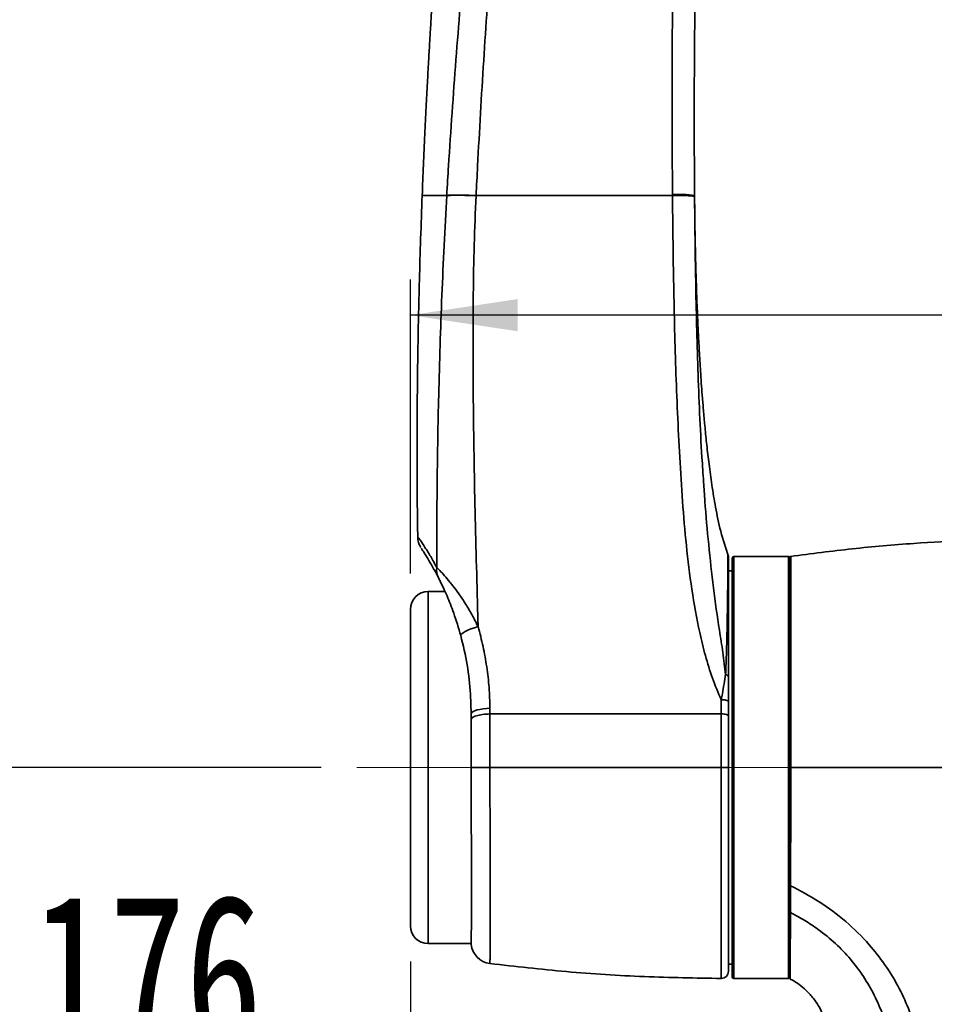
# Model space of a CAD drawing. Header units: millimetres. Extents: x 0 to 297, y 0 to 209.
# Tile 11 of 42: x 56 to 81, y 62 to 90. Entities that reach past the tile are written whole.
import ezdxf

# ---------------------------------------------------------------- set-up
doc = ezdxf.new("R2010")
doc.units = ezdxf.units.MM
doc.linetypes.add('CENTERX2', pattern=[20.32, 12.7, -2.54, 2.54, -2.54])
doc.layers.add('图层0', color=7, linetype='Continuous')
doc.styles.add('SLDTEXTSTYLE1', font='TXT', dxfattribs={"width": 0.7, "bigfont": 'bigfont'})
doc.styles.add('SLDTEXTSTYLE2', font='TXT', dxfattribs={"width": 0.7})
doc.dimstyles.new('SLDDIMSTYLE0', dxfattribs={"dimtxt": 4.5, "dimasz": 3, "dimexe": 0, "dimexo": 0.0625, "dimgap": 1.125, "dimtad": 2, "dimlfac": 10, "dimrnd": 1e-09, "dimzin": 12, "dimdsep": 46, "dimtxsty": 'SLDTEXTSTYLE2', "dimsah": 1, "dimcen": 0.09, "dimadec": 0, "dimazin": 3, "dimtfac": 1, "dimtofl": 0, "dimtmove": 0, "dimatfit": 3, "dimfxl": 0, "dimfrac": 2, "dimtolj": 1, "dimtzin": 12, "dimarcsym": 0})
doc.dimstyles.new('SLDDIMSTYLE12', dxfattribs={"dimtxt": 4.5, "dimasz": 3, "dimexe": 0, "dimexo": 0.0625, "dimgap": 1.125, "dimtad": 0, "dimtih": 1, "dimtoh": 1, "dimlfac": 2.5, "dimrnd": 1e-09, "dimzin": 12, "dimdsep": 46, "dimtxsty": 'SLDTEXTSTYLE2', "dimblk1": 'NONE', "dimblk2": 'NONE', "dimsah": 1, "dimcen": 0, "dimadec": 0, "dimazin": 3, "dimtfac": 1, "dimtmove": 0, "dimatfit": 3, "dimldrblk": 'NONE', "dimfxl": 0, "dimfrac": 2, "dimtolj": 1, "dimtzin": 12, "dimarcsym": 0})
doc.dimstyles.new('SLDDIMSTYLE7', dxfattribs={"dimtxt": 3.5, "dimasz": 3, "dimexe": 0, "dimexo": 0.0625, "dimgap": 0.875, "dimtad": 0, "dimtih": 1, "dimtoh": 1, "dimlfac": 3, "dimrnd": 1e-09, "dimzin": 12, "dimdsep": 46, "dimtxsty": 'SLDTEXTSTYLE2', "dimblk1": 'NONE', "dimblk2": 'NONE', "dimsah": 1, "dimcen": 0, "dimadec": 0, "dimazin": 3, "dimtol": 1, "dimtp": 0.03, "dimtm": -0.01, "dimtfac": 1, "dimtmove": 0, "dimatfit": 3, "dimldrblk": 'NONE', "dimfxl": 0, "dimfrac": 2, "dimtolj": 1, "dimarcsym": 0})
doc.dimstyles.new('SLDDIMSTYLE8', dxfattribs={"dimtxt": 3.5, "dimasz": 3, "dimexe": 0, "dimexo": 0.0625, "dimgap": 0.875, "dimtad": 0, "dimtih": 1, "dimtoh": 1, "dimlfac": 3, "dimrnd": 1e-09, "dimzin": 12, "dimdsep": 46, "dimtxsty": 'SLDTEXTSTYLE2', "dimblk1": 'NONE', "dimblk2": 'NONE', "dimsah": 1, "dimcen": 0, "dimadec": 0, "dimazin": 3, "dimtfac": 1, "dimtmove": 0, "dimatfit": 3, "dimldrblk": 'NONE', "dimfxl": 0, "dimfrac": 2, "dimtolj": 1, "dimtzin": 12, "dimarcsym": 0})

# ---------------------------------------------------------------- blocks, each defined once
blk = doc.blocks.new('_D_2')
at = {"layer": '图层0'}
for p, q in [((66.561, 74.351), (66.561, 82.579)), ((92.304, 65.224), (92.304, 82.579)), ((92.304, 81.579), (66.561, 81.579)), ((92.304, 81.579), (103.122, 81.579))]:
    blk.add_line(p, q, dxfattribs=at)
for points in [[(66.561, 81.579), (69.561, 81.129), (69.561, 82.029)], [(92.304, 81.579), (89.304, 82.029), (89.304, 81.129)]]:
    blk.add_solid(points, dxfattribs=at)
at = {"layer": '图层0', "insert": (95.266, 87.38), "char_height": 4.5, "attachment_point": 1, "style": 'SLDTEXTSTYLE2'}
blk.add_mtext('258', dxfattribs=at)
blk = doc.blocks.new('_D_5')
at = {"layer": '图层0'}
for p, q in [((66.411, 114.426), (49.561, 114.426)), ((50.561, 114.426), (50.561, 68.926)), ((64.061, 68.926), (49.561, 68.926))]:
    blk.add_line(p, q, dxfattribs=at)
for points in [[(50.561, 114.426), (50.111, 111.426), (51.011, 111.426)], [(50.561, 68.926), (51.011, 71.926), (50.111, 71.926)]]:
    blk.add_solid(points, dxfattribs=at)
at = {"layer": '图层0', "insert": (44.76, 87.748), "char_height": 4.5, "attachment_point": 1, "rotation": 90, "style": 'SLDTEXTSTYLE2'}
blk.add_mtext('455', dxfattribs=at)
blk = doc.blocks.new('_D_6')
at = {"layer": '图层0'}
for p, q in [((64.061, 68.926), (49.561, 68.926)), ((50.561, 68.926), (50.561, 46.926)), ((75.411, 46.926), (49.561, 46.926))]:
    blk.add_line(p, q, dxfattribs=at)
for points in [[(50.561, 68.926), (50.111, 65.926), (51.011, 65.926)], [(50.561, 46.926), (51.011, 49.926), (50.111, 49.926)]]:
    blk.add_solid(points, dxfattribs=at)
at = {"layer": '图层0', "insert": (44.76, 53.998), "char_height": 4.5, "attachment_point": 1, "rotation": 90, "style": 'SLDTEXTSTYLE2'}
blk.add_mtext('220', dxfattribs=at)
blk = doc.blocks.new('_D_7')
at = {"layer": '图层0'}
for p, q in [((66.561, 63.501), (66.561, 58.582)), ((66.561, 59.582), (55.984, 59.582)), ((84.161, 59.582), (66.561, 59.582))]:
    blk.add_line(p, q, dxfattribs=at)
for points in [[(66.561, 59.582), (69.561, 59.132), (69.561, 60.032)], [(84.161, 59.582), (81.161, 60.032), (81.161, 59.132)]]:
    blk.add_solid(points, dxfattribs=at)
at = {"layer": '图层0', "insert": (55.984, 65.383), "char_height": 4.5, "attachment_point": 1, "style": 'SLDTEXTSTYLE2'}
blk.add_mtext('176', dxfattribs=at)
blk = doc.blocks.new('_D_8')
at = {"layer": '图层0'}
for p, q in [((68.911, 109.951), (68.911, 105.443)), ((68.911, 106.443), (53.365, 106.443)), ((68.911, 106.443), (84.161, 106.443))]:
    blk.add_line(p, q, dxfattribs=at)
for points in [[(68.911, 106.443), (71.911, 105.993), (71.911, 106.893)], [(84.161, 106.443), (81.161, 106.893), (81.161, 105.993)]]:
    blk.add_solid(points, dxfattribs=at)
at = {"layer": '图层0', "insert": (53.365, 112.244), "char_height": 4.5, "attachment_point": 1, "style": 'SLDTEXTSTYLE2'}
blk.add_mtext('152.5', dxfattribs=at)
blk = doc.blocks.new('_D_10')
at = {"layer": '图层0'}
for p, q in [((81.004, 182.326), (41.517, 182.326)), ((42.517, 182.326), (42.517, 46.926)), ((75.411, 46.926), (41.517, 46.926))]:
    blk.add_line(p, q, dxfattribs=at)
for start, end in [(63.4349, 116.5651), (243.4349, 296.5651)]:
    blk.add_arc((39.898, 114.626), 5.856, start, end, dxfattribs=at)
for points in [[(42.517, 182.326), (42.067, 179.326), (42.967, 179.326)], [(42.517, 46.926), (42.967, 49.926), (42.067, 49.926)]]:
    blk.add_solid(points, dxfattribs=at)
at = {"layer": '图层0', "insert": (36.716, 109.389), "char_height": 4.5, "attachment_point": 1, "rotation": 90, "style": 'SLDTEXTSTYLE2'}
blk.add_mtext('1354', dxfattribs=at)
blk = doc.blocks.new('SW_SYMBOL_HOLE_DEPTH')
at = {"layer": '图层0', "color": 0}
for p, q in [((0, 875), (800, 875)), ((400, 875), (400, 75)), ((100, 555), (400, 75)), ((700, 555), (400, 75))]:
    blk.add_line(p, q, dxfattribs=at)
blk = doc.blocks.new('_D_22')
at = {"layer": '图层0'}
blk.add_line((190.522, 127.2), (169.468, 127.2), dxfattribs=at)
at = {"layer": '图层0', "xscale": 0.004072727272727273, "yscale": 0.004072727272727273, "zscale": 0.004072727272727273}
blk.add_blockref('SW_SYMBOL_HOLE_DEPTH', (183.231, 127.487), dxfattribs=at)
at = {"layer": '图层0', "attachment_point": 1, "style": 'SLDTEXTSTYLE2'}
for s, insert, char_height in [('0.03', (178.575, 132.352), 2), ('+', (177.412, 132.352), 2), ('%%c', (169.468, 131.712), 3.5), ('4', (173.338, 131.712), 3.5), ('6', (186.897, 131.712), 3.5), ('0.01', (178.575, 130.024), 2), ('+', (177.412, 130.024), 2)]:
    blk.add_mtext(s, dxfattribs=dict(at, insert=insert, char_height=char_height))
blk = doc.blocks.new('_None')
blk = doc.blocks.new('_D_23')
at = {"layer": '图层0'}
blk.add_line((232.317, 127.552), (258.142, 127.552), dxfattribs=at)
at = {"layer": '图层0', "char_height": 3.5, "attachment_point": 1}
for s, insert, style in [('贯穿', (249.927, 131.061), 'SLDTEXTSTYLE1'), ('6-', (233.904, 131.061), 'SLDTEXTSTYLE2'), ('%%c', (237.978, 131.061), 'SLDTEXTSTYLE2'), ('6.6', (241.848, 131.061), 'SLDTEXTSTYLE2'), ('圆周均布', (237.876, 126.988), 'SLDTEXTSTYLE1')]:
    blk.add_mtext(s, dxfattribs=dict(at, insert=insert, style=style))
blk = doc.blocks.new('_D_27')
at = {"layer": '图层0'}
blk.add_line((167.73, 95.583), (145.455, 95.583), dxfattribs=at)
at = {"layer": '图层0', "char_height": 4.5, "attachment_point": 1, "style": 'SLDTEXTSTYLE2'}
for s, insert in [('PCD', (145.455, 101.383)), ('%%c', (155.93, 101.383)), ('50', (160.905, 101.383))]:
    blk.add_mtext(s, dxfattribs=dict(at, insert=insert))

msp = doc.modelspace()

# ---------------------------------------------------------------- linework, layer by layer
at = {"color": 7, "linetype": 'Continuous', "lineweight": 35}
for p, q in [((67.576926, 84.926152), (67.577182, 84.930413)), ((68.398518, 84.926152), (68.398299, 84.921732)), ((73.893964, 84.926152), (73.893715, 84.953342)), ((74.511701, 84.926152), (74.511913, 84.898991)), ((75.560688, 63.076152), (75.560688, 74.776152)), ((77.140689, 74.826152), (75.610688, 74.826152)), ((77.160689, 74.806152), (77.160689, 63.046152)), ((75.560688, 74.426152), (75.460688, 74.426152)), ((67.52825, 73.851152), (67.060688, 73.851152)), ((66.560688, 68.926152), (66.560688, 73.351152)), ((68.242613, 70.976419), (68.263548, 70.441492)), ((75.460688, 70.780237), (75.460688, 70.375289)), ((68.263548, 70.441492), (68.263979, 70.28309)), ((66.560688, 64.501152), (66.560688, 68.926152)), ((68.786014, 68.926152), (68.786013, 68.926152)), ((75.25994, 68.926152), (75.460688, 68.926177)), ((67.060688, 64.001152), (68.261847, 64.00115)), ((75.460688, 63.426152), (75.560688, 63.426152)), ((75.610688, 63.026152), (77.140689, 63.026152))]:
    msp.add_line(p, q, dxfattribs=at)
at = {"color": 8, "linetype": 'Continuous', "lineweight": 35}
for p, q in [((75.610688, 74.826152), (75.610688, 63.026152)), ((77.140689, 63.026152), (77.140689, 74.826152)), ((67.060688, 73.851152), (67.060688, 68.926152)), ((67.060688, 68.926152), (67.060688, 64.001152))]:
    msp.add_line(p, q, dxfattribs=at)
at = {"color": 7, "linetype": 'Continuous', "lineweight": 35, "flags": 128}
for points in [[(68.454074, 72.869129), (68.351798, 72.836959), (68.25607, 72.802647), (68.170069, 72.767331), (68.096653, 72.732184), (68.03826, 72.698375), (67.996829, 72.667026), (67.973736, 72.639178), (67.969749, 72.615757)], [(68.785389, 70.582207), (68.686679, 70.57669), (68.592894, 70.566914), (68.506685, 70.553155), (68.430494, 70.535802), (68.366475, 70.515347), (68.316439, 70.492368), (68.281804, 70.467515), (68.263548, 70.441492)]]:
    msp.add_lwpolyline(points, dxfattribs=at)
at = {"color": 7, "linetype": 'Continuous', "lineweight": 35}
for centre, radius, start, end in [((74.073705, 82.007668), 2.951167, 81.4649483, 93.4965934), ((75.260689, 74.78915), 0.199999, 359.9884612, 19.3013194), ((75.610688, 74.776152), 0.05, 90, 180), ((77.140689, 74.806152), 0.02, 0, 90), ((67.788156, 74.456813), 0.494951, 172.6387382, 206.772696), ((67.060688, 73.351152), 0.5, 90, 180), ((75.371467, 71.431498), 0.093823, 18.0187101, 84.9079929), ((75.308155, 70.533362), 0.290196, 58.2899646, 99.6310821), ((67.060688, 64.501152), 0.5, 180, 270), ((68.860688, 64.038434), 0.6, 185.8305494, 262.783458), ((75.260688, 63.226526), 0.2, 269.8451324, 0.0000152), ((75.610688, 63.076152), 0.05, 180, 270), ((77.140689, 63.046152), 0.02, 270, 0), ((77.210689, 63.056671), 0.05, 179.9996581, 240.8113191)]:
    msp.add_arc(centre, radius, start, end, dxfattribs=at)
for points, knots in [([(67.798858, 98.426095), (67.769006, 98.098796), (67.699404, 97.335678), (67.599953, 96.17818), (67.50238, 94.99436), (67.418477, 93.924856), (67.346128, 92.95854), (67.292776, 92.211912), (67.254751, 91.66098), (67.229261, 91.283365), (67.205939, 90.930352), (67.184718, 90.602395), (67.164355, 90.281387), (67.144075, 89.955008), (67.121714, 89.586898), (67.096398, 89.158777), (67.067124, 88.646469), (67.034454, 88.049731), (66.999043, 87.36827), (66.961782, 86.601736), (66.924504, 85.778279), (66.901904, 85.210203), (66.890603, 84.926144)], [0, 0, 0, 0, 0.072861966, 0.16988275, 0.257557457, 0.336200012, 0.407715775, 0.472385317, 0.502146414, 0.530145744, 0.556291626, 0.58057873, 0.603004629, 0.627600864, 0.653075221, 0.684763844, 0.722679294, 0.766837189, 0.817256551, 0.873960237, 0.936975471, 1, 1, 1, 1]), ([(67.577183, 84.930413), (67.594019, 85.207036), (67.670928, 86.47068), (67.829999, 88.721156), (68.122409, 92.284014), (68.414038, 95.518477), (68.609642, 97.767132), (68.666969, 98.426152)], [0, 0, 0, 0, 0.061459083, 0.280751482, 0.500047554, 0.853477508, 1, 1, 1, 1]), ([(69.289146, 98.426153), (69.289146, 98.426151), (69.246622, 97.75351), (69.085748, 95.492887), (68.848927, 92.250838), (68.606908, 88.699118), (68.475544, 86.459135), (68.41219, 85.20153), (68.398518, 84.926154), (68.398518, 84.926152)], [0, 0, 0, 0, 0.000000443, 0.149343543, 0.502164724, 0.720480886, 0.93879411, 0.999999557, 1, 1, 1, 1]), ([(73.893715, 84.953342), (73.887837, 86.020844), (73.875486, 88.263728), (73.908614, 91.683828), (73.978108, 95.107523), (74.051165, 97.354992), (74.092089, 98.42615), (74.092089, 98.426152)], [0, 0, 0, 0, 0.237809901, 0.499652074, 0.761490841, 0.999999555, 1, 1, 1, 1]), ([(74.715412, 98.39518), (74.678729, 97.323962), (74.601782, 95.07688), (74.533085, 91.65379), (74.49943, 88.235066), (74.503399, 85.992887), (74.511701, 84.926154), (74.511701, 84.926152)], [0, 0, 0, 0, 0.238562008, 0.500428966, 0.76225393, 0.999999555, 1, 1, 1, 1]), ([(66.890624, 84.926143), (66.875584, 84.523642), (66.846089, 83.734326), (66.812473, 82.596377), (66.78713, 81.550937), (66.769671, 80.620808), (66.758312, 79.805982), (66.751594, 79.106448), (66.74835, 78.552708), (66.747082, 78.129948), (66.746786, 77.815348), (66.747019, 77.51796), (66.747865, 77.187355), (66.750127, 76.725471), (66.754939, 76.113474), (66.761558, 75.636919), (66.765151, 75.378218)], [0, 0, 0, 0, 0.126529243, 0.248127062, 0.357626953, 0.455037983, 0.540367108, 0.613619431, 0.674798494, 0.714321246, 0.746425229, 0.773626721, 0.807742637, 0.850281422, 0.918724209, 1, 1, 1, 1]), ([(66.890427, 84.926152), (66.902595, 84.926152), (66.926933, 84.926153), (67.10342, 84.926151), (67.323991, 84.926151), (67.492621, 84.926152), (67.576937, 84.926152)], [0, 0, 0, 0, 0.301678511, 0.60341675, 0.801705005, 1, 1, 1, 1]), ([(67.297284, 74.520228), (67.299311, 75.321898), (67.303367, 76.925867), (67.349861, 79.464956), (67.432102, 82.133242), (67.528663, 83.995102), (67.57695, 84.926151)], [0, 0, 0, 0, 0.231486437, 0.463155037, 0.731543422, 1, 1, 1, 1]), ([(67.576926, 84.926152), (67.624149, 84.928249), (67.718596, 84.932442), (67.915036, 84.93321), (68.141289, 84.93017), (68.312629, 84.924544), (68.398299, 84.921732)], [0, 0, 0, 0, 0.2499995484, 0.4999993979, 0.7499995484, 1, 1, 1, 1]), ([(68.398304, 84.921731), (68.378926, 84.462048), (68.340168, 83.542662), (68.311764, 81.702788), (68.312683, 79.282345), (68.352464, 76.804271), (68.403924, 74.729846), (68.435176, 73.591345), (68.451373, 72.972368), (68.454074, 72.869129)], [0, 0, 0, 0, 0.114079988, 0.228164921, 0.456596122, 0.715207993, 0.844652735, 0.974089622, 1, 1, 1, 1]), ([(73.893964, 84.926152), (73.43462, 84.926152), (72.51644, 84.926152), (71.137327, 84.926152), (69.759148, 84.926152), (68.852238, 84.926152), (68.398518, 84.926152)], [0, 0, 0, 0, 0.2468087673, 0.4933450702, 0.7465249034, 1, 1, 1, 1]), ([(75.259604, 70.819468), (75.173424, 71.020319), (75.000847, 71.422527), (74.809973, 72.054974), (74.609977, 72.88204), (74.425845, 73.909342), (74.274216, 75.136253), (74.171338, 76.370136), (74.068464, 78.019433), (73.977933, 80.084848), (73.922222, 82.525508), (73.901193, 84.139643), (73.893964, 84.92615), (73.893964, 84.926152)], [0, 0, 0, 0, 0.04649655, 0.093110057, 0.139697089, 0.226421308, 0.313253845, 0.400194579, 0.487066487, 0.660928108, 0.834804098, 0.999999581, 1, 1, 1, 1]), ([(74.511913, 84.898991), (74.520324, 84.113877), (74.537578, 82.503184), (74.601319, 80.068913), (74.676321, 78.190153), (74.749316, 77.138929), (74.765292, 76.908846)], [0, 0, 0, 0, 0.294326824, 0.603823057, 0.913287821, 1, 1, 1, 1]), ([(75.460688, 74.826206), (75.383476, 75.061356), (75.234797, 75.514155), (75.100607, 76.190144), (74.996123, 76.817704), (74.916679, 77.399047), (74.854416, 77.932934), (74.805188, 78.418971), (74.765434, 78.856771), (74.724243, 79.356215), (74.684434, 79.906204), (74.64776, 80.500204), (74.619665, 81.026673), (74.593923, 81.578375), (74.569628, 82.18847), (74.548101, 82.857466), (74.536105, 83.336357), (74.529876, 83.631361), (74.527586, 83.746408), (74.525559, 83.854112), (74.523487, 83.970189), (74.521517, 84.087685), (74.519725, 84.201359), (74.518097, 84.311284), (74.516722, 84.411542), (74.515605, 84.500653), (74.514745, 84.577191), (74.514103, 84.640878), (74.513789, 84.675744), (74.513641, 84.69208)], [0, 0, 0, 0, 0.054553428, 0.105046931, 0.151826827, 0.194983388, 0.234547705, 0.270532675, 0.302943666, 0.331786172, 0.381576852, 0.425374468, 0.463380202, 0.49793805, 0.547039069, 0.597894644, 0.644966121, 0.653318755, 0.662094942, 0.672073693, 0.683779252, 0.702600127, 0.725497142, 0.752726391, 0.791356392, 0.836682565, 0.888842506, 0.947918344, 1, 1, 1, 1]), ([(66.765701, 75.377808), (66.767149, 75.350804), (66.769955, 75.298507), (66.786572, 75.226445), (66.807551, 75.16591), (66.828095, 75.121239), (66.843442, 75.093203), (66.849559, 75.083058), (66.850561, 75.081397)], [0, 0, 0, 0, 0.258556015, 0.500728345, 0.706225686, 0.868823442, 0.978519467, 1, 1, 1, 1]), ([(77.203732, 74.832219), (77.777058, 74.906969), (78.923446, 75.056434), (80.575678, 75.197472), (82.15504, 75.288088), (83.158772, 75.306739), (83.660726, 75.316067)], [0, 0, 0, 0, 0.267672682, 0.535222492, 0.767571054, 1, 1, 1, 1]), ([(67.346263, 74.233861), (67.294364, 74.332547), (67.190604, 74.529846), (67.040542, 74.784271), (66.925324, 74.967384), (66.867268, 75.05483), (66.868956, 75.052504), (66.869396, 75.051897)], [0, 0, 0, 0, 0.23436789, 0.468562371, 0.694662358, 0.920369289, 1, 1, 1, 1]), ([(75.460688, 74.788587), (75.460688, 74.788767), (75.460688, 74.80695), (75.460688, 74.739649), (75.460688, 74.577744), (75.460688, 74.291638), (75.460688, 73.904202), (75.460688, 73.419491), (75.460688, 72.844444), (75.460688, 72.194412), (75.460688, 71.705243), (75.460688, 71.46052)], [0, 0, 0, 0, 0.001247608, 0.125615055, 0.250423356, 0.375305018, 0.499736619, 0.62496361, 0.74924975, 0.874553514, 1, 1, 1, 1]), ([(77.203732, 74.832219), (77.203732, 74.832219), (77.203732, 74.832219), (77.203892, 74.808129), (77.204331, 74.70918), (77.204732, 74.566839), (77.20504, 74.398443), (77.205238, 74.189208), (77.205321, 73.942067), (77.205293, 73.661778), (77.205193, 73.348706), (77.205058, 73.000801), (77.204949, 72.623552), (77.20492, 72.223551), (77.204893, 71.800642), (77.204822, 71.353027), (77.204755, 70.993178), (77.20467, 70.595087), (77.204568, 70.153002), (77.204417, 69.545927), (77.20432, 69.1335), (77.204271, 68.926152)], [0, 0, 0, 0, 0.000000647, 0.069900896, 0.140665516, 0.193628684, 0.24659234, 0.301092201, 0.355592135, 0.40852378, 0.461454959, 0.515922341, 0.570389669, 0.623324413, 0.676259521, 0.730733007, 0.785206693, 0.801475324, 0.866629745, 0.932948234, 1, 1, 1, 1]), ([(67.297284, 74.520228), (67.324294, 74.494694), (67.379511, 74.442494), (67.512812, 74.297723), (67.637587, 74.150839), (67.772835, 73.980905), (67.915633, 73.789276), (68.098644, 73.517403), (68.282811, 73.211677), (68.396976, 72.983331), (68.454074, 72.869129)], [0, 0, 0, 0, 0.1177552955, 0.2407279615, 0.3640400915, 0.4218380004, 0.5550201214, 0.6883321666, 0.8441254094, 1, 1, 1, 1]), ([(67.969749, 72.615757), (67.906886, 72.828762), (67.793307, 73.213616), (67.616168, 73.657056), (67.484714, 73.951381), (67.398208, 74.131368), (67.361257, 74.204277), (67.346263, 74.233861)], [0, 0, 0, 0, 0.342478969, 0.618783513, 0.761427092, 0.903194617, 1, 1, 1, 1]), ([(68.454074, 72.869129), (68.503232, 72.683196), (68.601548, 72.311337), (68.701813, 71.740293), (68.769906, 71.162139), (68.780228, 70.775504), (68.785389, 70.582207)], [0, 0, 0, 0, 0.2477678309, 0.4955279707, 0.7477903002, 1, 1, 1, 1]), ([(68.242613, 70.976419), (68.217772, 71.25094), (68.167849, 71.802661), (68.035996, 72.343848), (67.969749, 72.615757)], [0, 0, 0, 0, 0.497571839, 1, 1, 1, 1]), ([(75.259604, 70.819468), (75.269794, 70.877176), (75.296405, 71.027867), (75.337379, 71.267056), (75.365589, 71.438582), (75.379794, 71.52495)], [0, 0, 0, 0, 0.235549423, 0.615076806, 1, 1, 1, 1]), ([(75.460688, 71.46052), (75.460688, 71.349971), (75.460688, 71.128725), (75.460688, 70.896452), (75.460688, 70.780237)], [0, 0, 0, 0, 0.4996667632, 1, 1, 1, 1]), ([(75.259937, 70.426152), (75.259937, 70.426154), (75.259919, 70.556212), (75.259761, 70.687841), (75.259604, 70.819468)], [0, 0, 0, 0, 0.000014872, 1, 1, 1, 1]), ([(68.785389, 70.582207), (68.785626, 70.530168), (68.785863, 70.478128), (68.786009, 70.426154), (68.786009, 70.426152)], [0, 0, 0, 0, 0.999962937, 1, 1, 1, 1]), ([(68.263979, 70.28309), (68.263898, 70.08837), (68.263734, 69.695981), (68.264024, 69.237259), (68.263946, 68.979214), (68.263929, 68.924535)], [0, 0, 0, 0, 0.437047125, 0.8807111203, 1, 1, 1, 1]), ([(68.786009, 70.426152), (68.715162, 70.421703), (68.573467, 70.412804), (68.40179, 70.374956), (68.295433, 70.32943), (68.273218, 70.296702), (68.263979, 70.28309)], [0, 0, 0, 0, 0.269392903, 0.538785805, 0.808178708, 1, 1, 1, 1]), ([(68.786009, 70.426152), (68.786009, 70.42615), (68.786281, 70.271347), (68.785443, 69.957075), (68.785564, 69.476912), (68.785685, 69.131287), (68.785976, 68.948229), (68.786014, 68.926154), (68.786014, 68.926152)], [0, 0, 0, 0, 0.00000395, 0.317392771, 0.638463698, 0.956405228, 0.99999605, 1, 1, 1, 1]), ([(68.786009, 70.426152), (69.672646, 70.426152), (71.19097, 70.426152), (73.352312, 70.426152), (74.623973, 70.426152), (75.259937, 70.426152)], [0, 0, 0, 0, 0.412335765, 0.70610636, 1, 1, 1, 1]), ([(75.25994, 68.926152), (75.25994, 68.926154), (75.259957, 69.063738), (75.259987, 69.339024), (75.259994, 69.841902), (75.259952, 70.203526), (75.259937, 70.42615), (75.259937, 70.426152)], [0, 0, 0, 0, 0.000003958, 0.272248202, 0.544501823, 0.999996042, 1, 1, 1, 1]), ([(75.460688, 70.375289), (75.460688, 70.136863), (75.460688, 69.659858), (75.460688, 69.170789), (75.460688, 68.926177)], [0, 0, 0, 0, 0.4998415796, 1, 1, 1, 1]), ([(68.263929, 68.924535), (68.277085, 68.92473), (68.30369, 68.925126), (68.423147, 68.925632), (68.587456, 68.926014), (68.719827, 68.926106), (68.786013, 68.926152)], [0, 0, 0, 0, 0.245878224, 0.497252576, 0.748626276, 1, 1, 1, 1]), ([(68.263929, 68.924535), (68.263966, 68.738087), (68.26404, 68.365193), (68.264529, 67.814012), (68.265166, 67.277706), (68.265853, 66.763186), (68.266469, 66.275546), (68.266874, 65.822196), (68.267021, 65.407681), (68.26688, 65.037006), (68.266428, 64.716615), (68.265808, 64.448928), (68.265124, 64.236708), (68.264504, 64.086501), (68.26403, 63.992908), (68.263967, 63.982457), (68.263936, 63.977344)], [0, 0, 0, 0, 0.071930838, 0.143861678, 0.215364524, 0.287095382, 0.358598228, 0.430101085, 0.501831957, 0.573334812, 0.644836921, 0.716567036, 0.788069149, 0.859571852, 0.931302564, 1, 1, 1, 1]), ([(75.25994, 68.926152), (74.653938, 68.926152), (73.442188, 68.926152), (71.756816, 68.926152), (70.204279, 68.926152), (69.258802, 68.926152), (68.786014, 68.926152)], [0, 0, 0, 0, 0.280076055, 0.560035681, 0.779995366, 1, 1, 1, 1]), ([(75.460688, 68.926177), (75.460688, 68.67736), (75.460688, 68.180806), (75.460688, 67.44729), (75.460688, 66.738314), (75.460688, 66.067197), (75.460688, 65.445944), (75.460688, 64.884771), (75.460688, 64.392403), (75.460688, 63.976913), (75.460688, 63.645685), (75.460688, 63.406376), (75.460688, 63.254734), (75.460688, 63.236086), (75.460688, 63.226779)], [0, 0, 0, 0, 0.083405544, 0.166449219, 0.250220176, 0.333955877, 0.4169908, 0.500435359, 0.58382467, 0.666894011, 0.750546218, 0.833647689, 0.916976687, 1, 1, 1, 1]), ([(77.203899, 68.926152), (77.203798, 68.703961), (77.203595, 68.258869), (77.202834, 67.600109), (77.202033, 67.139462), (77.201239, 66.773884), (77.200479, 66.464998), (77.199205, 66.04518), (77.198079, 65.762982), (77.197516, 65.621883)], [0, 0, 0, 0, 0.190169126, 0.380946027, 0.571114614, 0.599623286, 0.71371887, 0.856859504, 1, 1, 1, 1]), ([(87.275418, 68.926152), (86.555855, 68.926152), (85.116751, 68.926152), (83.033566, 68.926152), (81.031979, 68.926152), (79.112968, 68.926152), (77.840393, 68.926152), (77.204106, 68.926152)], [0, 0, 0, 0, 0.214125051, 0.428243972, 0.618823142, 0.809411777, 1, 1, 1, 1]), ([(77.197424, 65.621698), (77.197424, 65.621696), (77.197004, 65.514575), (77.196229, 65.331824), (77.195186, 65.082473), (77.194671, 64.93944), (77.194465, 64.869554), (77.194465, 64.869552)], [0, 0, 0, 0, 0.00000623, 0.401986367, 0.70099355, 0.99999377, 1, 1, 1, 1]), ([(77.197424, 65.621698), (77.469424, 65.477908), (78.013477, 65.190302), (78.753683, 64.634154), (79.361377, 64.038076), (79.840723, 63.426521), (80.20997, 62.82774), (80.508683, 62.190673), (80.742158, 61.494644), (80.902966, 60.74566), (80.95569, 59.950421), (80.930822, 59.15585), (80.915534, 58.361117), (80.900257, 57.566334), (80.888499, 56.771494), (80.879701, 56.241618), (80.875301, 55.976679)], [0, 0, 0, 0, 0.0827699, 0.165556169, 0.248343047, 0.311371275, 0.374403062, 0.43743704, 0.50046134, 0.571799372, 0.643134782, 0.714507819, 0.785878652, 0.85725342, 0.928626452, 1, 1, 1, 1]), ([(80.122161, 55.977014), (80.128546, 56.244106), (80.141298, 56.777484), (80.15575, 57.576698), (80.168997, 58.374067), (80.178193, 59.16739), (80.190339, 59.94395), (80.127236, 60.689043), (79.992125, 61.371492), (79.798157, 61.99359), (79.551773, 62.560292), (79.247594, 63.087063), (78.883979, 63.572653), (78.459499, 64.015914), (78.024439, 64.370757), (77.598729, 64.655479), (77.330822, 64.797346), (77.194466, 64.869552)], [0, 0, 0, 0, 0.079927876, 0.159614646, 0.239140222, 0.318498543, 0.397001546, 0.47136541, 0.541725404, 0.604712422, 0.665961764, 0.726218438, 0.786280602, 0.847017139, 0.909359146, 0.95386654, 1, 1, 1, 1]), ([(68.785689, 63.443927), (69.498065, 63.362952), (70.935639, 63.199546), (73.096103, 63.060518), (74.542872, 63.038317), (75.259858, 63.027316)], [0, 0, 0, 0, 0.33132884, 0.668621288, 1, 1, 1, 1]), ([(77.185665, 63.011032), (77.201653, 63.003348), (77.290712, 62.960546), (77.445646, 62.856207), (77.652571, 62.686049), (77.83073, 62.488366), (77.970283, 62.285892), (78.091837, 62.059358), (78.199904, 61.771729), (78.270218, 61.384268), (78.25724, 60.915485), (78.261897, 60.349942), (78.260178, 59.672512), (78.260771, 58.880793), (78.260644, 57.974534), (78.260678, 56.993613), (78.260699, 56.314763), (78.260709, 55.976161)], [0, 0, 0, 0, 0.007149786, 0.039826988, 0.074911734, 0.115026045, 0.146618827, 0.173855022, 0.218554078, 0.269955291, 0.331467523, 0.407100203, 0.498122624, 0.604524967, 0.726311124, 0.863487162, 1, 1, 1, 1])]:
    msp.add_open_spline(points, degree=3, knots=knots, dxfattribs=at)
for points in [[(67.577183, 84.930413), (67.624406, 84.932523), (67.718853, 84.936743), (67.915284, 84.93755), (68.141525, 84.934551), (68.312854, 84.928952), (68.398518, 84.926152)], [(74.511913, 84.898991), (74.509579, 84.90111), (74.504909, 84.905348), (74.467843, 84.911211), (74.410323, 84.916413), (74.332467, 84.920725), (74.237958, 84.923989), (74.130427, 84.926042), (74.014139, 84.926919), (73.934022, 84.926408), (73.893964, 84.926152)], [(77.160689, 74.782705), (77.161311, 74.788675), (77.162554, 74.800613), (77.172228, 74.81614), (77.186259, 74.82788), (77.197908, 74.830773), (77.203732, 74.832219)], [(75.460688, 70.375289), (75.457667, 70.38197), (75.451625, 70.395332), (75.405164, 70.41217), (75.338781, 70.423922), (75.286218, 70.425409), (75.259937, 70.426152)], [(77.160689, 68.926141), (77.161321, 68.926142), (77.162583, 68.926144), (77.172399, 68.926148), (77.18662, 68.92615), (77.198387, 68.926151), (77.204271, 68.926151)], [(77.160689, 65.648676), (77.161204, 65.645648), (77.162233, 65.639592), (77.170319, 65.631516), (77.182183, 65.625046), (77.192405, 65.622898), (77.197516, 65.621823)], [(77.194466, 64.869552), (77.189724, 64.871003), (77.180241, 64.873905), (77.169419, 64.88176), (77.162084, 64.89132), (77.161154, 64.898406), (77.160689, 64.901949)]]:
    msp.add_open_spline(points, degree=3, dxfattribs=at)
at = {"color": 8, "linetype": 'Continuous', "lineweight": 35}
for points, knots in [([(74.765292, 76.908846), (74.776715, 76.732204), (74.814474, 76.14828), (74.90395, 75.161348), (75.036823, 73.954166), (75.176421, 72.947221), (75.307578, 72.142002), (75.355722, 71.730635), (75.379794, 71.52495)], [0, 0, 0, 0, 0.0964071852, 0.3186927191, 0.540640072, 0.76223772, 0.8811179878, 1, 1, 1, 1]), ([(66.767021, 75.378242), (66.76759, 75.377446), (66.769574, 75.374668), (66.831324, 75.289441), (66.961888, 75.097102), (67.127922, 74.83234), (67.240749, 74.624416), (67.297284, 74.520228)], [0, 0, 0, 0, 0.090396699, 0.315468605, 0.545285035, 0.772150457, 1, 1, 1, 1]), ([(75.379794, 71.52495), (75.386838, 71.69132), (75.401, 72.025801), (75.413213, 72.466504), (75.422186, 72.857433), (75.428479, 73.201761), (75.433391, 73.521178), (75.43714, 73.810724), (75.440049, 74.066383), (75.442309, 74.289533), (75.44409, 74.479356), (75.445453, 74.633232), (75.446476, 74.749157), (75.447195, 74.824477), (75.447604, 74.860356), (75.447693, 74.85609), (75.447719, 74.854835)], [0, 0, 0, 0, 0.084371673, 0.169626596, 0.24080037, 0.311976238, 0.385048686, 0.458121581, 0.529574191, 0.601026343, 0.674365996, 0.747704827, 0.82069523, 0.893684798, 0.968697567, 1, 1, 1, 1]), ([(68.786013, 68.926152), (68.786013, 68.92615), (68.786013, 68.754178), (68.786332, 68.40834), (68.78743, 67.914573), (68.788815, 67.448417), (68.790277, 67.008944), (68.791711, 66.579419), (68.792974, 66.167657), (68.793937, 65.78011), (68.79456, 65.414953), (68.794779, 65.071253), (68.794584, 64.752628), (68.793972, 64.464488), (68.792998, 64.205964), (68.791712, 63.979847), (68.790077, 63.768465), (68.788202, 63.590548), (68.786742, 63.486002), (68.786045, 63.444123), (68.786087, 63.446916), (68.786101, 63.447834)], [0, 0, 0, 0, 0.000000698, 0.060056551, 0.120695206, 0.174052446, 0.227411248, 0.282350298, 0.337290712, 0.390476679, 0.443663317, 0.498332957, 0.553002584, 0.607354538, 0.66170576, 0.717663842, 0.773620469, 0.847843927, 0.923122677, 0.97473631, 1, 1, 1, 1]), ([(75.259885, 63.02844), (75.259888, 63.027983), (75.259975, 63.015515), (75.259693, 63.059448), (75.258995, 63.167952), (75.25808, 63.355834), (75.257154, 63.610522), (75.2564, 63.934189), (75.255896, 64.319823), (75.255709, 64.763487), (75.255919, 65.261792), (75.256447, 65.806921), (75.257222, 66.391413), (75.258164, 67.00911), (75.259075, 67.650984), (75.259674, 68.222051), (75.259914, 68.64848), (75.259933, 68.854026), (75.25994, 68.926152)], [0, 0, 0, 0, 0.002721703, 0.07434248, 0.145421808, 0.216727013, 0.287808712, 0.359169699, 0.430755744, 0.502117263, 0.573906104, 0.645923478, 0.71771162, 0.789531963, 0.861583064, 0.933401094, 0.976630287, 1, 1, 1, 1]), ([(77.194466, 64.869552), (77.194125, 64.757783), (77.193444, 64.534244), (77.19237, 64.23089), (77.191273, 63.953789), (77.190195, 63.706485), (77.189214, 63.493447), (77.188399, 63.314994), (77.187905, 63.174823), (77.187635, 63.077403), (77.187536, 63.02107), (77.187502, 63.016746), (77.187485, 63.01474)], [0, 0, 0, 0, 0.097773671, 0.195547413, 0.29592014, 0.396292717, 0.498334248, 0.600376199, 0.705392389, 0.810408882, 0.912064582, 1, 1, 1, 1])]:
    msp.add_open_spline(points, degree=3, knots=knots, dxfattribs=at)
at = {"layer": '图层0', "linetype": 'CENTERX2', "lineweight": 18, "ltscale": 2}
msp.add_line((65.060688, 68.926152), (79.140689, 68.926152), dxfattribs=at)

# ---------------------------------------------------------------- dimensions: what is measured, and where the dimension line sits
at = {"layer": '图层0'}
dim = msp.add_linear_dim(base=(42.516772, 46.926152), p1=(82.004053, 182.326152), p2=(76.410688, 46.926152), angle=90, text='(<>)', dimstyle='SLDDIMSTYLE0', dxfattribs=at)
dim.commit()
dim.dimension.update_dxf_attribs({"geometry": '_D_10', "text_midpoint": (42.516772, 114.626152), "dimtype": 160})
for p1, text, dimstyle, picture, middle in [((0.804226, 0.5785), '<>{\\fGDT;x}6', 'SLDDIMSTYLE7', '_D_22', (179.200983, 129.737283)), ((1.466959, 0.852814), '6-<> 贯穿\\P圆周均布', 'SLDDIMSTYLE8', '_D_23', (246.023408, 127.049437)), ((18.484527, 7.636642), 'PCD <>', 'SLDDIMSTYLE12', '_D_27', (155.798807, 98.701426))]:
    dim = msp.add_diameter_dim_2p(p1=p1, p2=(0, 0), text=text, dimstyle=dimstyle, dxfattribs=at)
    dim.commit()
    dim.dimension.update_dxf_attribs({"geometry": picture, "text_midpoint": middle, "dimtype": 163})
for base, p1, p2, picture, middle in [((50.560688, 68.926152), (67.410688, 114.426152), (65.060688, 68.926152), '_D_5', (50.560688, 91.676152)), ((50.560688, 46.926152), (65.060688, 68.926152), (76.410688, 46.926152), '_D_6', (50.560688, 57.926152))]:
    dim = msp.add_linear_dim(base=base, p1=p1, p2=p2, angle=90, dimstyle='SLDDIMSTYLE0', dxfattribs=at)
    dim.commit()
    dim.dimension.update_dxf_attribs({"geometry": picture, "text_midpoint": middle, "dimtype": 160})
for base, p1, p2, picture, middle in [((84.160688, 106.442889), (68.910688, 110.951152), (84.160688, 46.017508), '_D_8', (59.911668, 106.442889)), ((66.560688, 81.578999), (92.303787, 64.223514), (66.560688, 73.351152), '_D_2', (99.19369, 81.578999)), ((66.560688, 59.58195), (84.160688, 46.017508), (66.560688, 64.501152), '_D_7', (59.911668, 59.58195))]:
    dim = msp.add_linear_dim(base=base, p1=p1, p2=p2, dimstyle='SLDDIMSTYLE0', dxfattribs=at)
    dim.commit()
    dim.dimension.update_dxf_attribs({"geometry": picture, "text_midpoint": middle, "dimtype": 160})

doc.saveas('drawing.dxf')
